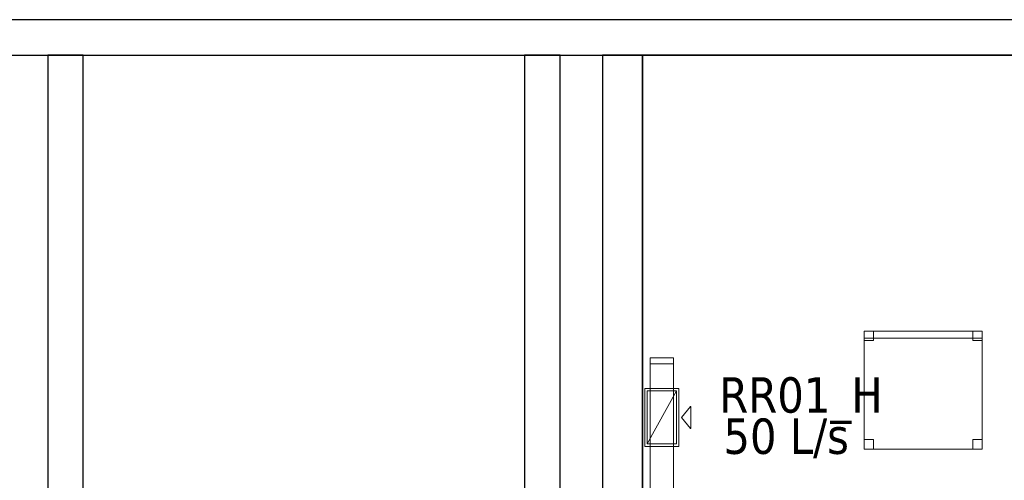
# Model space of a CAD drawing. Header units: metres. Extents: x 391.1 to 427.5, y 12.7 to 28.4.
# Tile 136 of 139: x 418.9 to 423, y 26.3 to 28.2. Entities that reach past the tile are written whole.
import ezdxf

# ---------------------------------------------------------------- set-up
doc = ezdxf.new("R2010")
doc.units = ezdxf.units.M
doc.layers.add('01_SUELOS', color=7, linetype='Continuous', lineweight=25, true_color=0x007f00)
for name, color, linetype, lineweight in [('02_MOBILIARIO', 7, 'Continuous', 18), ('A-DETL-____-MBND', 7, 'Continuous', 18), ('A-WALL-____-MCUT', 7, 'Continuous', 25), ('A-WALL-____-OTLN', 7, 'Continuous', 25), ('M-HVAC-CDFF-IDEN', 7, 'Continuous', 30), ('M-HVAC-CDFF-OTLN', 7, 'Continuous', 18), ('M-HVAC-DUCT-OTLN', 7, 'Continuous', 18)]:
    doc.layers.add(name, color=color, linetype=linetype, lineweight=lineweight)
doc.styles.add('Tahoma_2', font='tahoma.ttf', dxfattribs={"height": 0.15})

# ---------------------------------------------------------------- blocks, each defined once
blk = doc.blocks.new('Family - Envans P1-154604-04_CLI_AIRE_P1')
at = {"layer": 'A-WALL-____-MCUT', "color": 253, "true_color": 0xaaaaaa}
for p, q in [((4.3375, 0.17), (0, 0.17)), ((0, 0.17), (0, 0)), ((4.3375, 0), (4.3375, 0.17)), ((0, 0), (4.3375, 0))]:
    blk.add_line(p, q, dxfattribs=at)
at = {"layer": 'A-WALL-____-OTLN', "color": 253, "true_color": 0xaaaaaa}
for p, q in [((4.3375, 0.17), (0, 0.17)), ((0, 0.17), (0, 0)), ((4.3375, 0), (4.3375, 0.17)), ((0, 0), (4.3375, 0))]:
    blk.add_line(p, q, dxfattribs=at)
at = {"layer": 'A-WALL-____-OTLN', "color": 253, "lineweight": 18, "true_color": 0xaaaaaa}
blk.add_line((0, 0), (4.3375, 0), dxfattribs=at)
blk = doc.blocks.new('Family - Envans P1-154895-04_CLI_AIRE_P1')
at = {"layer": 'A-WALL-____-MCUT', "color": 253, "true_color": 0xaaaaaa}
for p, q in [((25.5857, 0.15), (0.0311, 0.15)), ((0, 0), (25.556, 0))]:
    blk.add_line(p, q, dxfattribs=at)
at = {"layer": 'A-WALL-____-OTLN', "color": 253, "true_color": 0xaaaaaa}
for p, q in [((25.5857, 0.15), (0.0311, 0.15)), ((0, 0), (25.556, 0))]:
    blk.add_line(p, q, dxfattribs=at)
at = {"layer": 'A-WALL-____-OTLN', "color": 253, "lineweight": 18, "true_color": 0xaaaaaa}
blk.add_line((0, 0), (25.556, 0), dxfattribs=at)
blk = doc.blocks.new('Family - Envans P1-154948-04_CLI_AIRE_P1')
at = {"layer": 'A-WALL-____-MCUT', "color": 253, "true_color": 0xaaaaaa}
for p, q in [((2.0388, 0.15), (0, 0.15)), ((0, 0.15), (0, 0)), ((2.0388, 0), (2.0388, 0.15)), ((0, 0), (2.0388, 0))]:
    blk.add_line(p, q, dxfattribs=at)
at = {"layer": 'A-WALL-____-OTLN', "color": 253, "true_color": 0xaaaaaa}
for p, q in [((2.0388, 0.15), (0, 0.15)), ((0, 0.15), (0, 0)), ((2.0388, 0), (2.0388, 0.15)), ((0, 0), (2.0388, 0))]:
    blk.add_line(p, q, dxfattribs=at)
at = {"layer": 'A-WALL-____-OTLN', "color": 253, "lineweight": 18, "true_color": 0xaaaaaa}
blk.add_line((0, 0), (2.0388, 0), dxfattribs=at)
blk = doc.blocks.new('Family - Cadira d_Oficina_P1-154966-04_CLI_AIRE_P1')
at = {"layer": 'A-DETL-____-MBND', "color": 253, "true_color": 0xaaaaaa}
for p, q in [((0, 0.47), (0, 0.5)), ((0, 0.5), (0.5, 0.5)), ((0.5, 0.5), (0, 0.5)), ((0, 0.5), (0, 0.47)), ((0, 0.46), (0, 0.5)), ((0, 0.5), (0.04, 0.5)), ((0.04, 0.5), (0, 0.5)), ((0, 0.5), (0, 0.46)), ((0, 0), (0, 0.5)), ((0, 0.5), (0.5, 0.5)), ((0.5, 0.5), (0, 0.5)), ((0, 0.5), (0, 0)), ((0.5, 0.47), (0, 0.47)), ((0, 0.47), (0.5, 0.47)), ((0.04, 0.46), (0, 0.46)), ((0, 0.46), (0.04, 0.46)), ((0.04, 0.5), (0.04, 0.46)), ((0.04, 0.46), (0.04, 0.5)), ((0.46, 0.46), (0.46, 0.5)), ((0.46, 0.5), (0.5, 0.5)), ((0.5, 0.5), (0.46, 0.5)), ((0.46, 0.5), (0.46, 0.46)), ((0.5, 0.46), (0.46, 0.46)), ((0.46, 0.46), (0.5, 0.46)), ((0.5, 0.5), (0.5, 0.47)), ((0.5, 0.47), (0.5, 0.5)), ((0.5, 0.5), (0.5, 0.46)), ((0.5, 0.46), (0.5, 0.5)), ((0.5, 0.5), (0.5, 0)), ((0.5, 0), (0.5, 0.5)), ((0, 0), (0, 0.04)), ((0, 0.04), (0.04, 0.04)), ((0.04, 0.04), (0, 0.04)), ((0, 0.04), (0, 0)), ((0.04, 0), (0, 0)), ((0, 0), (0.04, 0)), ((0.5, 0), (0, 0)), ((0, 0), (0.5, 0)), ((0.04, 0.04), (0.04, 0)), ((0.04, 0), (0.04, 0.04)), ((0.46, 0), (0.46, 0.04)), ((0.46, 0.04), (0.5, 0.04)), ((0.5, 0.04), (0.46, 0.04)), ((0.46, 0.04), (0.46, 0)), ((0.5, 0), (0.46, 0)), ((0.46, 0), (0.5, 0)), ((0.5, 0.04), (0.5, 0)), ((0.5, 0), (0.5, 0.04))]:
    blk.add_line(p, q, dxfattribs=at)
blk = doc.blocks.new('Family - LONDR55-XX_ZZ-ARQ-CAA-M3D-Londres55-155045-04_CLI_AIRE_P1')
at = {"layer": '01_SUELOS', "color": 9, "true_color": 0xaad4aa}
for p, q in [((28.5181, 14.9576), (23.2098, 14.9576)), ((23.2098, 14.9576), (28.5181, 14.9576)), ((23.2098, 14.9576), (23.2098, 12.7688)), ((23.2098, 12.7688), (23.2098, 14.9576))]:
    blk.add_line(p, q, dxfattribs=at)
blk = doc.blocks.new('Family - Envans P1-155099-04_CLI_AIRE_P1')
at = {"layer": 'A-WALL-____-MCUT', "color": 253, "true_color": 0xaaaaaa}
for p, q in [((2.0388, 0.15), (0, 0.15)), ((0, 0.15), (0, 0)), ((2.0388, 0), (2.0388, 0.15)), ((0, 0), (2.0388, 0))]:
    blk.add_line(p, q, dxfattribs=at)
at = {"layer": 'A-WALL-____-OTLN', "color": 253, "true_color": 0xaaaaaa}
for p, q in [((2.0388, 0.15), (0, 0.15)), ((0, 0.15), (0, 0)), ((2.0388, 0), (2.0388, 0.15)), ((0, 0), (2.0388, 0))]:
    blk.add_line(p, q, dxfattribs=at)
at = {"layer": 'A-WALL-____-OTLN', "color": 253, "lineweight": 18, "true_color": 0xaaaaaa}
blk.add_line((0, 0), (2.0388, 0), dxfattribs=at)
blk = doc.blocks.new('LONDR55-XX_ZZ-ARQ-CAA-M3D-Londres55_ifc-1-04_CLI_AIRE_P1')
at = {"layer": '01_SUELOS', "color": 253, "lineweight": 18, "true_color": 0xaaaaaa}
blk.add_blockref('Family - LONDR55-XX_ZZ-ARQ-CAA-M3D-Londres55-155045-04_CLI_AIRE_P1', (398.2972, 13.1206), dxfattribs=at)
at = {"layer": '02_MOBILIARIO', "color": 253, "lineweight": 18, "true_color": 0xaaaaaa}
blk.add_blockref('Family - Cadira d_Oficina_P1-154966-04_CLI_AIRE_P1', (422.4457, 26.4085), dxfattribs=at)
at = {"layer": 'A-WALL-____-OTLN', "color": 253, "lineweight": 18, "true_color": 0xaaaaaa}
for name, p, rotation in [('Family - Envans P1-154895-04_CLI_AIRE_P1', (426.8464, 28.2282), 180), ('Family - Envans P1-155099-04_CLI_AIRE_P1', (419.137, 26.0395), 90), ('Family - Envans P1-154948-04_CLI_AIRE_P1', (421.157, 26.0395), 90), ('Family - Envans P1-154604-04_CLI_AIRE_P1', (421.507, 23.7407), 90)]:
    blk.add_blockref(name, p, dxfattribs=dict(at, rotation=rotation))
blk = doc.blocks.new('ZYR_03_06_04_01 Reixa Sostre Retorn - RR01_H-V1-04_CLI_AIRE_P1')
at = {"layer": 'M-HVAC-CDFF-OTLN', "color": 40, "true_color": 0xffbf00}
for p, q in [((0.1225, 0.0725), (-0.1225, 0.0725)), ((-0.1225, 0.0725), (-0.1225, -0.0725)), ((-0.1225, -0.0725), (-0.1225, 0.0725)), ((-0.1225, 0.0725), (0.1225, 0.0725)), ((0.1125, 0.0625), (-0.1125, 0.0625)), ((-0.1125, 0.0625), (-0.1125, -0.0625)), ((-0.1125, -0.0625), (-0.1125, 0.0625)), ((-0.1125, 0.0625), (0.1125, 0.0625)), ((-0.1125, -0.0625), (-0.1125, 0.0625)), ((-0.1125, 0.0625), (0.1125, 0.0625)), ((0.1125, 0.0625), (-0.1125, 0.0625)), ((-0.1125, 0.0625), (-0.1125, -0.0625)), ((0.1125, -0.0625), (0.1125, 0.0625)), ((0.1125, 0.0625), (0.1125, -0.0625)), ((0.1125, 0.0625), (0.1125, -0.0625)), ((0.1125, -0.0625), (0.1125, 0.0625)), ((0.1225, -0.0725), (0.1225, 0.0725)), ((0.1225, 0.0725), (0.1225, -0.0725)), ((-0.1225, -0.0725), (0.1225, -0.0725)), ((0.1225, -0.0725), (-0.1225, -0.0725)), ((-0.1125, -0.0625), (0.1125, -0.0625)), ((0.1125, -0.0625), (-0.1125, -0.0625)), ((0.1125, -0.0625), (-0.1125, -0.0625)), ((-0.1125, -0.0625), (0.1125, -0.0625)), ((-0.0469, -0.1216), (0, -0.0829)), ((0.0469, -0.1216), (0, -0.0829)), ((-0.0469, -0.1226), (-0.0469, -0.1216)), ((0.0469, -0.1226), (-0.0469, -0.1226)), ((0.0469, -0.1226), (0.0469, -0.1216))]:
    blk.add_line(p, q, dxfattribs=at)
blk = doc.blocks.new('MEP_15_03 Injerto Conducte - Mínimo-480247-04_CLI_AIRE_P1')
at = {"layer": 'M-HVAC-DUCT-OTLN', "color": 40, "true_color": 0xffbf00}
for p, q in [((401.2035, 14.7199), (401.0785, 14.7199)), ((401.0785, 14.7199), (401.0785, 14.4949)), ((401.2035, 14.7199), (401.0785, 14.7199)), ((401.0785, 14.7199), (401.0785, 14.4949)), ((401.2035, 14.4949), (401.2035, 14.7199)), ((401.2035, 14.4949), (401.2035, 14.7199)), ((401.0785, 14.4949), (401.2035, 14.4949)), ((401.0785, 14.4949), (401.2035, 14.4949))]:
    blk.add_line(p, q, dxfattribs=at)
blk = doc.blocks.new('M_Remate rectangular - Estándar-478399-04_CLI_AIRE_P1')
at = {"layer": 'M-HVAC-DUCT-OTLN', "color": 40, "true_color": 0xffbf00}
for p, q in [((0, 0.05), (0, -0.05)), ((0, -0.05), (0, 0.05)), ((0, 0.05), (0.025, 0.05)), ((0.025, 0.05), (0, 0.05)), ((0.025, 0.05), (0.025, -0.05)), ((0.025, -0.05), (0.025, 0.05)), ((0.025, -0.05), (0, -0.05)), ((0.025, -0.05), (0, -0.05))]:
    blk.add_line(p, q, dxfattribs=at)

msp = doc.modelspace()

# ---------------------------------------------------------------- linework, layer by layer
at = {"layer": 'M-HVAC-DUCT-OTLN', "color": 40, "true_color": 0xffbf00}
for p, q in [((421.6384, 26.7697), (421.5384, 26.7697)), ((421.5384, 23.7697), (421.5384, 26.7697)), ((421.6384, 26.7697), (421.6384, 23.7697)), ((421.5259, 26.4301), (421.5259, 26.6551)), ((421.5259, 26.6551), (421.6509, 26.6551)), ((421.6509, 26.6551), (421.5259, 26.4301)), ((421.6509, 26.6551), (421.6509, 26.4301)), ((421.6509, 26.4301), (421.5259, 26.4301))]:
    msp.add_line(p, q, dxfattribs=at)

# ---------------------------------------------------------------- block references
at = {"lineweight": 5}
msp.add_blockref('LONDR55-XX_ZZ-ARQ-CAA-M3D-Londres55_ifc-1-04_CLI_AIRE_P1', (0, 0), dxfattribs=at)
at = {"layer": 'M-HVAC-CDFF-OTLN', "color": 40, "true_color": 0xffbf00, "rotation": 90.0000000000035}
msp.add_blockref('ZYR_03_06_04_01 Reixa Sostre Retorn - RR01_H-V1-04_CLI_AIRE_P1', (421.5884, 26.5426), dxfattribs=at)
at = {"layer": 'M-HVAC-DUCT-OTLN', "color": 40, "true_color": 0xffbf00, "rotation": 90}
msp.add_blockref('M_Remate rectangular - Estándar-478399-04_CLI_AIRE_P1', (421.5884, 26.7697), dxfattribs=at)
at = {"layer": 'M-HVAC-DUCT-OTLN', "color": 40, "true_color": 0xffbf00}
msp.add_blockref('MEP_15_03 Injerto Conducte - Mínimo-480247-04_CLI_AIRE_P1', (20.4474, 11.9352), dxfattribs=at)

# ---------------------------------------------------------------- texts
at = {"layer": 'M-HVAC-CDFF-IDEN', "char_height": 0.15, "attachment_point": 1, "style": 'Tahoma_2'}
for s, insert, width in [('RR01_H', (421.8316, 26.7129), 0.865822), ('50 L/s', (421.8492, 26.5382), 0.661392)]:
    msp.add_mtext(s, dxfattribs=dict(at, insert=insert, width=width))

doc.saveas('drawing.dxf')
